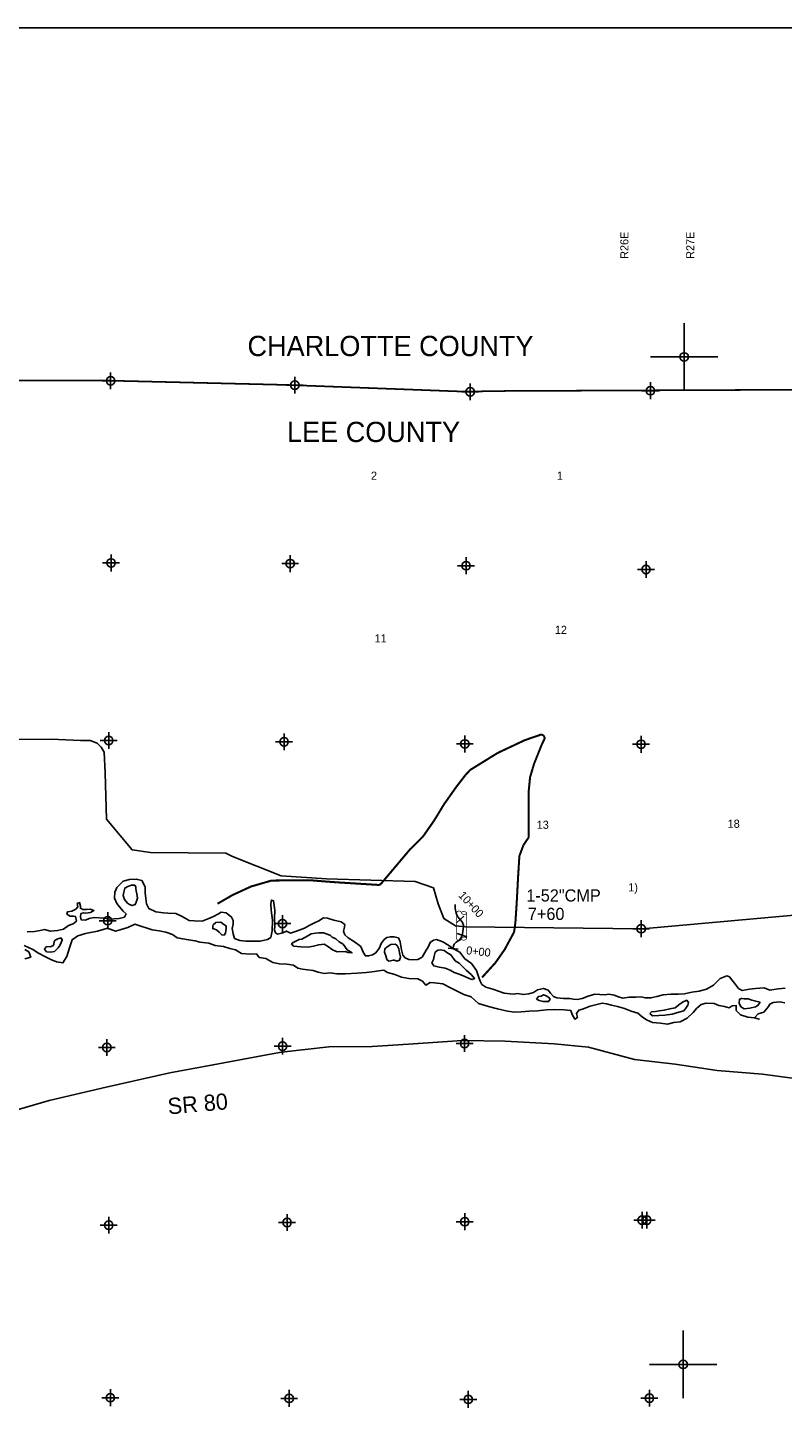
# Model space of a CAD drawing. Extents: x 238791 to 334791, y 832526 to 896356.
# Tile 3 of 4: x 264752 to 287106, y 854893 to 896356. Entities that reach past the tile are written whole.
import ezdxf
from ezdxf.enums import TextEntityAlignment as Align

# ---------------------------------------------------------------- set-up
doc = ezdxf.new("R2010")
doc.units = 0
doc.header["$LTSCALE"] = 800
doc.header["$PDMODE"] = 34
doc.header["$PDSIZE"] = 250
doc.linetypes.add('PHANTOM', pattern=[0])
doc.linetypes.add('STREAM', pattern=[0])
doc.layers.get('0').update_dxf_attribs({"linetype": 'CONTINUOUS'})
for name, color, linetype in [('BORDER', 1, 'CONTINUOUS'), ('COUNTY', 15, 'PHANTOM'), ('MAJROADS', 9, 'CONTINUOUS'), ('SEC', 2, 'CONTINUOUS'), ('STATIONS', 7, 'CONTINUOUS'), ('STRUCTTEXT', 7, 'CONTINUOUS'), ('STRUCTURES', 10, 'CONTINUOUS'), ('TEXT', 7, 'CONTINUOUS'), ('TRUNKS', 5, 'STREAM'), ('WATER', 4, 'CONTINUOUS'), ('WSHEDS', 3, 'CONTINUOUS')]:
    doc.layers.add(name, color=color, linetype=linetype)

# ---------------------------------------------------------------- blocks, each defined once
blk = doc.blocks.new('TICK')
at = {"color": 0}
for points in [[(500, 0), (500, 1000)], [(0, 500), (1000, 500)]]:
    blk.add_lwpolyline(points, dxfattribs=at)
blk.add_point((500, 500), dxfattribs=at)
blk = doc.blocks.new('RCP')
at = {"layer": 'STRUCTURES', "color": 0, "const_width": 20}
for points in [[(-354, 160, 0.802976), (-374, 25, 0.802976)], [(-374, 25, 0.489412), (-354, -140, 0.489412)], [(-354, -140, 0.606659), (-374, 25, 0.606659)], [(415, 25, 0.606659), (396, -140, 0.606659)], [(415, 25, 0.802976), (396, 160, 0.802976)], [(396, -140, 0.489412), (415, 25, 0.489412)]]:
    blk.add_lwpolyline(points, format="xyb", dxfattribs=at)
for points in [[(396, 160), (-354, 160)], [(-354, -140), (396, -140)]]:
    blk.add_lwpolyline(points, dxfattribs=at)

msp = doc.modelspace()

# ---------------------------------------------------------------- linework, layer by layer
at = {"layer": 'BORDER', "color": 0}
msp.add_lwpolyline([(238791, 833356), (334791, 833356), (334791, 896356), (238791, 896356)], close=True, dxfattribs=at)
at = {"layer": 'COUNTY', "color": 0, "const_width": 50}
msp.add_lwpolyline([(314888, 885827), (309574, 885814), (304211, 885726), (298807, 885713), (293461, 885675), (288984, 885630), (288208, 885645), (282929, 885623), (278920, 885606), (277966, 885592), (277594, 885590), (272402, 885786), (266950, 885917), (261647, 885912), (256329, 886000), (251194, 886003), (245934, 886091), (240641, 886112), (240408, 886113)], dxfattribs=at)
at = {"layer": 'MAJROADS', "color": 0}
for points in [[(288100, 870142), (282935, 869678), (277706, 869734), (277405, 869770), (277063, 869982), (276899, 870419), (276760, 870889), (276217, 871078), (273586, 871156), (272246, 871242), (270809, 871814), (270609, 871916), (268380, 871941), (267836, 872021), (267072, 872923), (267041, 874298), (267012, 874909), (266921, 875061), (266804, 875171), (266595, 875256), (266310, 875258), (265439, 875290), (261861, 875267)], [(264192, 864246), (265377, 864588), (267065, 864984), (268947, 865411), (270231, 865651), (271868, 865955), (272255, 866027), (273656, 866183), (274947, 866188), (276020, 866262), (277606, 866365), (278879, 866346), (280329, 866274), (281351, 866173), (282714, 865809), (283911, 865672), (285158, 865477), (286499, 865373), (287889, 865184)]]:
    msp.add_lwpolyline(points, dxfattribs=at)
at = {"layer": 'SEC', "color": 0}
for p in [(267199, 885907), (272652, 885777), (277844, 885581), (283179, 885614), (267212, 880513), (272514, 880492), (277723, 880430), (283050, 880319), (267141, 875253), (272334, 875216), (277686, 875153), (282904, 875142), (267111, 869917), (272288, 869830), (282908, 869679), (267087, 866162), (272291, 866201), (277678, 866281), (272422, 860981), (277683, 861002), (282937, 861049), (283071, 861048), (267143, 860900), (267190, 855789), (272485, 855769), (277789, 855740), (283151, 855778)]:
    msp.add_point(p, dxfattribs=at)
at = {"layer": 'STATIONS', "color": 0}
for p, q in [((277435, 869854), (277657, 870056)), ((277459, 869537), (277743, 869442)), ((277194, 869103), (277492, 869071))]:
    msp.add_line(p, q, dxfattribs=at)
at = {"layer": 'TRUNKS', "color": 0}
msp.add_lwpolyline([(277343, 869087), (277353, 869176), (277370, 869218), (277432, 869277), (277507, 869336), (277573, 869406), (277615, 869530), (277639, 869664), (277642, 869742), (277644, 869784), (277609, 869885), (277537, 869964), (277468, 870043), (277429, 870144), (277403, 870276), (277399, 870346), (277403, 870398)], dxfattribs=at)
at = {"layer": 'WATER', "color": 0}
for points in [[(264732, 869587), (264942, 869602), (265160, 869634), (265244, 869659), (265419, 869607), (265629, 869623), (265805, 869663), (265956, 869771), (266091, 869829), (266192, 869904), (266159, 870038), (266092, 870055), (266000, 870047), (265900, 870107), (265917, 870182), (266051, 870198), (266169, 870264), (266228, 870331), (266212, 870423), (266279, 870456), (266303, 870347), (266303, 870288), (266378, 870246), (266487, 870245), (266604, 870261), (266704, 870219), (266604, 870161), (266461, 870145), (266394, 870154), (266319, 870129), (266310, 870029), (266326, 869945), (266451, 869935), (266561, 869985), (266712, 870017), (267021, 869990), (267172, 869964), (267297, 869972), (267448, 869987), (267608, 870020), (267658, 870120), (267567, 870204), (267459, 870331), (267384, 870423), (267310, 870583), (267319, 870759), (267387, 870901), (267463, 870976), (267573, 871092), (267757, 871141), (267958, 871148), (268126, 871105), (268225, 870920), (268224, 870744), (268239, 870577), (268263, 870418), (268329, 870275), (268538, 870181), (268764, 870146), (268890, 870137), (269132, 870135), (269316, 870042), (269525, 869924), (269675, 869914), (269910, 869904), (270103, 869987), (270246, 870044), (270397, 870119), (270473, 870168), (270615, 870151), (270781, 870024), (270823, 869923), (270822, 869814), (270796, 869689), (270828, 869530), (270869, 869395), (271020, 869327), (271204, 869309), (271380, 869308), (271623, 869315), (271841, 869356), (271942, 869422), (271985, 869614), (271987, 869932), (271947, 870234), (271940, 870418), (271957, 870527), (272024, 870510), (272056, 870233), (272054, 869982), (272061, 869790), (272052, 869639), (272076, 869555), (272143, 869521), (272294, 869554), (272403, 869611), (272520, 869552), (272705, 869609), (272940, 869700), (273100, 869783), (273234, 869857), (273360, 869915), (273503, 870006), (273620, 869989), (273812, 869937), (274021, 869885), (274130, 869809), (274121, 869726), (274095, 869609), (274128, 869500), (274236, 869415), (274419, 869288), (274603, 869153), (274677, 868985), (274743, 868876), (274835, 868875), (274953, 868908), (275054, 868966), (275164, 869116), (275206, 869241), (275299, 869358), (275375, 869416), (275484, 869440), (275584, 869440), (275718, 869414), (275776, 869296), (275808, 869053), (275849, 868894), (275915, 868818), (276032, 868767), (276141, 868758), (276292, 868773), (276418, 868840), (276545, 869040), (276596, 869131), (276664, 869273), (276756, 869340), (276848, 869364), (277032, 869296), (277216, 869186), (277349, 869085), (277533, 868983), (277690, 868789), (277882, 868654), (278032, 868444), (278097, 868234), (278138, 868125), (278188, 868032), (278305, 867948), (278514, 867888), (278848, 867768), (279116, 867741), (279258, 867757), (279409, 867731), (279576, 867755), (279719, 867788), (279837, 867871), (280013, 867911), (280155, 867860), (280221, 867776), (280313, 867675), (280413, 867632), (280605, 867614), (280798, 867613), (280890, 867596), (281024, 867586), (281158, 867611), (281334, 867685), (281536, 867742), (281686, 867733), (281829, 867724), (281946, 867739), (282105, 867713), (282239, 867662), (282364, 867628), (282548, 867652), (282749, 867650), (282883, 867666), (282945, 867656), (283029, 867630), (283196, 867629), (283372, 867670), (283557, 867719), (283783, 867742), (284017, 867741), (284185, 867756), (284403, 867797), (284621, 867829), (284839, 867894), (285049, 868010), (285243, 868201), (285444, 868284), (285520, 868258), (285594, 868166), (285702, 868031), (285785, 867913), (285894, 867854), (286112, 867886), (286288, 867910), (286547, 867925), (286714, 867857), (286966, 867897), (287175, 867921)], [(264640, 869185), (264891, 869066), (265058, 868957), (265250, 868855), (265425, 868770), (265592, 868702), (265784, 868668), (265903, 868860), (265979, 869111), (266056, 869353), (266224, 869469), (266451, 869535), (266811, 869608), (267105, 869699), (267341, 869608), (267509, 869658), (267710, 869715), (267912, 869814), (268121, 869746), (268246, 869703), (268430, 869644), (268639, 869617), (268832, 869574), (269032, 869506), (269166, 869413), (269333, 869378), (269509, 869352), (269701, 869318), (269835, 869283), (270103, 869248), (270295, 869180), (270538, 869153), (270730, 869094), (270898, 869051), (271073, 868949), (271316, 868931), (271517, 868938), (271600, 868829), (271793, 868794), (272001, 868684), (272194, 868641), (272420, 868631), (272612, 868605), (272737, 868512), (272880, 868486), (273030, 868460), (273198, 868442), (273348, 868391), (273524, 868356), (273700, 868372), (273892, 868345), (274152, 868344), (274496, 868367), (274772, 868382), (275015, 868414), (275133, 868430), (275284, 868454), (275401, 868387), (275610, 868327), (275810, 868242), (276028, 868207), (276296, 868197), (276429, 868129), (276529, 868011), (276664, 868086), (276789, 868077), (277032, 868050), (277266, 867931), (277441, 867838), (277659, 867736), (277876, 867659), (278092, 867465), (278385, 867380), (278653, 867303), (278954, 867234), (279155, 867208), (279356, 867223), (279591, 867239), (279834, 867245), (280102, 867277), (280353, 867284), (280630, 867274), (280822, 867256), (280863, 867139), (280938, 867004), (281022, 867054), (280989, 867171), (281057, 867272), (281166, 867296), (281393, 867387), (281757, 867475), (281879, 867451), (282029, 867416), (282205, 867373), (282414, 867314), (282606, 867237), (282807, 867177), (282932, 867067), (283066, 866983), (283241, 866906), (283475, 866880), (283685, 866853), (283878, 866903), (284062, 866927), (284264, 867034), (284449, 867201), (284559, 867326), (284685, 867434), (284836, 867475), (285071, 867465), (285204, 867406), (285372, 867379), (285514, 867337), (285606, 867395), (285715, 867411), (285723, 867260), (285848, 867134), (286065, 867065), (286266, 867039), (286403, 867005), (286266, 867039), (286367, 867156), (286367, 867156), (286535, 867213), (286594, 867280), (286679, 867380), (286713, 867447), (286813, 867496), (287015, 867512), (287157, 867486)], [(264655, 868791), (264831, 868841), (264773, 868992), (264656, 869068)]]:
    msp.add_lwpolyline(points, dxfattribs=at)
for points in [[(267953, 870798), (267945, 870857), (267945, 870916), (267912, 870966), (267820, 870967), (267703, 870926), (267619, 870884), (267593, 870759), (267567, 870667), (267608, 870549), (267699, 870440), (267758, 870398), (267841, 870364), (267925, 870397), (267951, 870463), (267993, 870580), (267978, 870714)], [(270551, 869809), (270459, 869877), (270317, 869861), (270233, 869794), (270224, 869753), (270223, 869686), (270332, 869643), (270415, 869575), (270490, 869499), (270557, 869491), (270599, 869549), (270617, 869683), (270618, 869767)], [(274139, 869005), (274230, 868980), (274348, 868962), (274206, 869055), (274081, 869224), (273965, 869291), (273865, 869376), (273756, 869427), (273706, 869477), (273639, 869511), (273506, 869554), (273363, 869555), (273263, 869547), (273137, 869532), (273036, 869474), (272952, 869416), (272860, 869374), (272784, 869358), (272666, 869300), (272599, 869276), (272557, 869234), (272615, 869167), (272833, 869140), (273034, 869130), (273210, 869163), (273361, 869203), (273520, 869219), (273654, 869143), (273770, 869050), (273904, 868999)], [(265647, 869114), (265697, 869181), (265731, 869273), (265765, 869339), (265732, 869407), (265632, 869382), (265556, 869341), (265522, 869299), (265513, 869215), (265488, 869174), (265412, 869141), (265303, 869150), (265244, 869075), (265302, 868999), (265428, 868982), (265537, 869006)], [(275594, 868752), (275678, 868718), (275753, 868751), (275779, 868835), (275755, 868969), (275730, 869087), (275681, 869179), (275622, 869221), (275497, 869214), (275387, 869139), (275320, 869089), (275303, 868981), (275344, 868880), (275376, 868771), (275435, 868720), (275569, 868753)], [(277270, 868908), (277179, 868959), (277070, 869035), (276953, 869053), (276886, 869045), (276810, 868987), (276776, 868870), (276758, 868770), (276708, 868669), (276765, 868577), (276924, 868542), (277108, 868516), (277250, 868448), (277367, 868380), (277518, 868337), (277685, 868261), (277810, 868210), (277902, 868175), (277977, 868208), (277886, 868310), (277728, 868453), (277636, 868546), (277520, 868655), (277403, 868732)], [(279807, 867593), (279883, 867550), (280008, 867524), (280092, 867524), (280167, 867523), (280209, 867590), (280160, 867657), (280076, 867700), (280018, 867725), (279942, 867684), (279867, 867668)], [(283163, 867168), (283246, 867100), (283431, 867107), (283607, 867123), (283825, 867146), (284026, 867212), (284169, 867245), (284228, 867328), (284287, 867420), (284304, 867495), (284255, 867562), (284129, 867504), (284027, 867421), (283918, 867338), (283759, 867306), (283591, 867265), (283440, 867250), (283331, 867225), (283214, 867218)], [(286432, 867505), (286298, 867531), (286181, 867566), (286072, 867600), (285963, 867601), (285880, 867618), (285821, 867593), (285812, 867476), (285853, 867367), (285953, 867308), (286121, 867323), (286288, 867364), (286364, 867405)]]:
    msp.add_lwpolyline(points, close=True, dxfattribs=at)
at = {"layer": 'WSHEDS', "color": 0, "const_width": 60}
msp.add_lwpolyline([(270362, 870419), (270811, 870679, -0.023554), (270819, 870683), (271350, 870927, -0.036998), (271363, 870932), (271952, 871103, -0.069436), (271979, 871107), (272531, 871111, 0.000447), (272532, 871111), (273104, 871115, -0.021975), (273113, 871115), (273641, 871072, 0.002427), (273642, 871072), (273877, 871055, 0.001934), (273878, 871055), (275123, 870977, 0.237867), (275206, 871013), (276050, 872015, -0.02239), (276056, 872022), (276442, 872405, 0.045063), (276453, 872419), (276773, 872877, 0.015504), (276776, 872882), (277068, 873362, -0.01685), (277072, 873368), (277435, 873883, -0.010589), (277438, 873886), (277702, 874228, -0.022987), (277707, 874235), (277833, 874370, -0.066196), (277853, 874387), (278066, 874520, -0.001205), (278067, 874520), (278657, 874885, -0.028284), (278667, 874890), (279454, 875261, -0.026852), (279464, 875265), (279914, 875420, -0.674273), (280036, 875280), (279976, 875162, 0.022295), (279972, 875154), (279738, 874569, 0.022266), (279735, 874561), (279621, 874178, 0.047984), (279617, 874160), (279579, 873778, 0.024922), (279578, 873769), (279578, 873061), (279578, 872587), (279578, 872419, -0.148069), (279562, 872363), (279426, 872161, 0.057371), (279416, 872141), (279307, 871849, 0.074224), (279300, 871820), (279262, 871202, 0.002459), (279262, 871201), (279222, 870451, -0.003496), (279222, 870449), (279183, 869860, -0.018834), (279182, 869853), (279146, 869597, -0.088239), (279135, 869564), (278869, 869070, -0.029204), (278863, 869060), (278593, 868675, -0.031783), (278585, 868665), (278194, 868234)], format="xyb", dxfattribs=at)

# ---------------------------------------------------------------- block references
at = {"color": 0, "xscale": 2, "yscale": 2, "zscale": 2}
for p in [(283179, 885614), (283151, 855778)]:
    msp.add_blockref('TICK', p, dxfattribs=at)
at = {"layer": 'STRUCTURES', "color": 0, "rotation": 90}
msp.add_blockref('RCP', (277604, 869745), dxfattribs=at)

# ---------------------------------------------------------------- texts
at = {"layer": 'MAJROADS', "color": 0}
msp.add_text('SR 80', height=480, rotation=5, dxfattribs=at).set_placement((268910, 864179))
at = {"layer": 'STATIONS', "color": 0}
for s, rotation, p in [('10+00', 312.301, (277784, 870321)), ('0+00', 353.8844, (278076, 868887))]:
    msp.add_text(s, height=240, rotation=rotation, dxfattribs=at).set_placement(p, align=Align.CENTER)
at = {"layer": 'STRUCTTEXT', "color": 0}
for s, height, p in [('1-52"CMP', 360, (279506, 870486)), ('1)', 240, (282525, 870785)), ('7+60', 360, (279551, 869939))]:
    msp.add_text(s, height=height, dxfattribs=at).set_placement(p)
at = {"layer": 'TEXT', "color": 0}
for s, p in [('R26E', (282529, 889520)), ('R27E', (284481, 889520))]:
    msp.add_text(s, height=240, rotation=90, dxfattribs=at).set_placement(p)
for s, p in [('CHARLOTTE COUNTY', (271250, 886639)), ('LEE COUNTY', (272419, 884093))]:
    msp.add_text(s, height=600, dxfattribs=at).set_placement(p)
for s, p in [('2', (274996, 882976)), ('1', (280500, 882976)), ('12', (280530, 878412)), ('11', (275190, 878158)), ('13', (279993, 872639)), ('18', (285646, 872669))]:
    msp.add_text(s, height=240, dxfattribs=at).set_placement(p, align=Align.CENTER)

doc.saveas('drawing.dxf')
